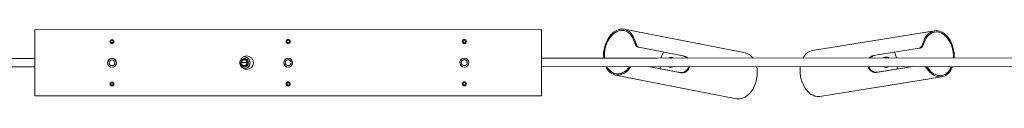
# Model space of a CAD drawing. Header units: millimetres. Extents: x -1604 to 1237, y -736 to 620.
# Tile 6 of 7: x -893 to 270, y 484 to 566. Entities that reach past the tile are written whole.
import ezdxf

# ---------------------------------------------------------------- set-up
doc = ezdxf.new("R2010")
doc.units = ezdxf.units.MM

msp = doc.modelspace()

# ---------------------------------------------------------------- linework, layer by layer
at = {"color": 7, "linetype": 'Continuous', "lineweight": 15}
for p, q in [((-277, 565.5), (-875, 565.3)), ((-875, 565.3), (-277, 565.5)), ((-875, 565.3), (-277, 565.5)), ((-875, 565.3), (-277, 565.5)), ((-875, 565.3), (-875, 565.3)), ((-875, 487.3), (-875, 565.3)), ((-277, 565.5), (-277, 565.5)), ((-277, 565.5), (-277, 487.5)), ((-36, 537.9), (-179.1, 565.9)), ((187.2, 564.1), (43.2, 541)), ((-167.2, 550.8), (-166, 550.5)), ((173.6, 549.3), (174.8, 549.5)), ((-161.7, 544.6), (-162.8, 544.8)), ((-161.7, 544.6), (-108, 534.1)), ((115.1, 534.8), (169.1, 543.5)), ((169.1, 543.5), (170.2, 543.6)), ((-875, 531.4), (-1519.7, 531.4)), ((-875, 531.4), (-1265.7, 531.4)), ((-631.2, 530.2), (-632.1, 529.1)), ((-631.3, 530.2), (-631.3, 530.2)), ((-624.7, 530.2), (-631.3, 530.2)), ((-624.9, 530.2), (-630.8, 530.2)), ((-624.8, 526.5), (-624.8, 526.5)), ((-624.7, 530.2), (-624.7, 530.2)), ((-623, 526.4), (-623, 526.4)), ((-621, 526.4), (-621, 526.4)), ((367.7, 532.2), (-277, 531.6)), ((113.7, 532), (-277, 531.7)), ((-140.3, 531.8), (-277, 531.7)), ((-1519.7, 521.4), (-875, 521.4)), ((-1011.7, 521.3), (-875, 521.4)), ((-630.4, 522.6), (-630.6, 522.8)), ((-630.4, 522.6), (-625.2, 522.6)), ((-625.2, 522.6), (-624.8, 522.6)), ((-624.5, 522.9), (-624.5, 522.9)), ((-624.5, 522.9), (-624.5, 522.9)), ((-277, 521.6), (367.7, 522.2)), ((-189.6, 511.9), (-46.5, 483.9)), ((-173, 521.3), (-172.6, 521.8)), ((-171.8, 521.1), (-173, 521.3)), ((-171.2, 521.8), (-171.8, 521.1)), ((-111.8, 514.5), (-149, 521.7)), ((-149, 521.7), (-112.9, 514.7)), ((-121.7, 521.4), (-120.9, 521.8)), ((-112.9, 514.7), (-111.8, 514.5)), ((161.5, 522), (118.3, 515)), ((118.3, 515), (119.4, 515.2)), ((119.4, 515.2), (161.5, 522)), ((179.6, 519.8), (178.4, 519.6)), ((51.9, 486.7), (195.9, 509.8)), ((-277, 487.5), (-875, 487.3)), ((-277, 487.5), (-277, 487.5))]:
    msp.add_line(p, q, dxfattribs=at)
at = {"color": 8, "linetype": 'Continuous', "lineweight": 15}
for p, q in [((-633.1, 526.5), (-632.9, 526.5)), ((-624.8, 526.5), (-631.4, 526.5)), ((-140.3, 531.8), (-140.1, 531.8)), ((113.7, 532), (113.9, 531.9))]:
    msp.add_line(p, q, dxfattribs=at)
at = {"color": 7, "linetype": 'Continuous', "lineweight": 15, "flags": 128}
for points in [[(-166, 550.5), (-166.8, 553.3), (-167.8, 555.8), (-169, 558.1), (-170.4, 560.2), (-171.9, 562), (-173.7, 563.5), (-175.6, 564.6), (-177.6, 565.5), (-179.7, 566), (-181.8, 566.1), (-184, 565.9), (-186.2, 565.3), (-188.3, 564.4), (-190.5, 563.2), (-192.5, 561.6), (-194.4, 559.8), (-196.2, 557.7), (-197.9, 555.3), (-199.3, 552.7), (-200.6, 550), (-201.7, 547.1), (-202.5, 544.1), (-203.1, 541), (-203.5, 537.9), (-203.6, 534.8), (-203.4, 531.8), (-203.4, 531.7)], [(-167.2, 550.8), (-168, 553.4), (-169.1, 555.8), (-170.3, 557.9), (-171.8, 559.8), (-173.4, 561.4), (-175.2, 562.7), (-177.1, 563.7), (-179.1, 564.3), (-181.2, 564.6), (-183.3, 564.5), (-185.4, 564.1), (-187.5, 563.3), (-189.6, 562.2), (-191.6, 560.8), (-193.5, 559), (-195.3, 557), (-196.9, 554.7), (-198.4, 552.2), (-199.6, 549.6), (-200.7, 546.7), (-201.5, 543.8), (-202.1, 540.8), (-202.4, 537.8), (-202.5, 534.8), (-202.4, 531.8), (-202.4, 531.7)], [(210.6, 532), (210.6, 532.3), (210.6, 535.4), (210.4, 538.5), (209.9, 541.6), (209.1, 544.6), (208.2, 547.5), (207, 550.3), (205.6, 553), (204, 555.4), (202.3, 557.6), (200.4, 559.5), (198.5, 561.1), (196.4, 562.4), (194.3, 563.4), (192.1, 564), (189.9, 564.3), (187.8, 564.2), (185.7, 563.8), (183.6, 563), (181.7, 561.9), (179.9, 560.5), (178.3, 558.8), (176.8, 556.7), (175.5, 554.5), (174.5, 552), (173.6, 549.3)], [(209.6, 532), (209.6, 532.3), (209.6, 535.3), (209.3, 538.3), (208.9, 541.4), (208.1, 544.3), (207.2, 547.2), (206, 549.9), (204.6, 552.4), (203.1, 554.7), (201.4, 556.8), (199.5, 558.6), (197.6, 560.1), (195.5, 561.3), (193.5, 562.2), (191.3, 562.7), (189.2, 562.8), (187.1, 562.6), (185.1, 562.1), (183.2, 561.1), (181.4, 559.9), (179.7, 558.4), (178.2, 556.5), (176.9, 554.4), (175.7, 552), (174.8, 549.5)], [(-162.8, 544.8), (-163.9, 545.3), (-164.9, 546.2), (-165.9, 547.4), (-166.6, 549), (-167.2, 550.8)], [(-166, 550.5), (-165.4, 548.6), (-164.4, 546.7), (-163.3, 545.4), (-162.1, 544.7), (-161.7, 544.6)], [(169.1, 543.5), (170.2, 543.9), (171.3, 544.8), (172.2, 546), (173, 547.6), (173.6, 549.3)], [(174.8, 549.5), (174.4, 548.3), (173.9, 547.2), (173, 545.6), (171.8, 544.4), (170.6, 543.8), (170.2, 543.6)], [(43.2, 541), (41.6, 540.6), (39.6, 539.8), (37.7, 538.7), (35.9, 537.3), (34.2, 535.5), (32.8, 533.5), (31.8, 531.9)], [(-631.2, 530.2), (-631.2, 530.2), (-631.3, 530.2), (-631.3, 530.2)], [(-631.2, 530.2), (-630.9, 530.2), (-630.6, 530.2), (-630.4, 530.2)], [(-631.2, 530.2), (-630.9, 530.2), (-630.6, 530.2), (-630.4, 530.2)], [(-630.4, 530.2), (-630.7, 530.2), (-630.9, 530.2), (-631.2, 530.2)], [(-631.2, 530.2), (-630.9, 530.2), (-630.6, 530.2), (-630.4, 530.2)], [(-630.4, 530.2), (-630.7, 530.2), (-630.9, 530.2), (-631.2, 530.2)], [(-631.2, 530.2), (-630.9, 530.2), (-630.6, 530.2), (-630.4, 530.2)], [(-630.4, 530.2), (-630.7, 530.2), (-630.9, 530.2), (-631.2, 530.2)], [(-631.2, 530.2), (-630.9, 530.2), (-630.6, 530.2), (-630.4, 530.2)], [(-630.4, 530.2), (-630.7, 530.2), (-630.9, 530.2), (-631.2, 530.2)], [(-631.2, 530.2), (-630.9, 530.2), (-630.6, 530.2), (-630.4, 530.2)], [(-630.4, 530.2), (-630.7, 530.2), (-630.9, 530.2), (-631.2, 530.2)], [(-631.2, 530.2), (-630.9, 530.2), (-630.6, 530.2), (-630.4, 530.2)], [(-630.4, 530.2), (-630.7, 530.2), (-630.9, 530.2), (-631.2, 530.2)], [(-630.8, 530.2), (-630.7, 530.2), (-630.5, 530.2), (-630.4, 530.2)], [(-624.8, 530.2), (-625.1, 530.2), (-625.4, 530.2), (-625.6, 530.2)], [(-625.6, 530.2), (-625.3, 530.2), (-625.1, 530.2), (-624.8, 530.2)], [(-624.8, 530.2), (-625.1, 530.2), (-625.4, 530.2), (-625.6, 530.2)], [(-625.6, 530.2), (-625.3, 530.2), (-625.1, 530.2), (-624.8, 530.2)], [(-624.8, 530.2), (-625.1, 530.2), (-625.4, 530.2), (-625.6, 530.2)], [(-625.6, 530.2), (-625.3, 530.2), (-625.1, 530.2), (-624.8, 530.2)], [(-624.8, 530.2), (-625.1, 530.2), (-625.4, 530.2), (-625.6, 530.2)], [(-625.6, 530.2), (-625.3, 530.2), (-625.1, 530.2), (-624.8, 530.2)], [(-624.8, 530.2), (-625.1, 530.2), (-625.4, 530.2), (-625.6, 530.2)], [(-625.6, 530.2), (-625.3, 530.2), (-625.1, 530.2), (-624.8, 530.2)], [(-624.8, 530.2), (-625.1, 530.2), (-625.4, 530.2), (-625.6, 530.2)], [(-625.6, 530.2), (-625.3, 530.2), (-625.1, 530.2), (-624.8, 530.2)], [(-624.8, 530.2), (-625.1, 530.2), (-625.4, 530.2), (-625.6, 530.2)], [(-624.9, 530.2), (-625.3, 530.2), (-625.6, 530.2)], [(-623.5, 528.4), (-624.4, 529.7), (-624.9, 530.2)], [(-624.7, 530.2), (-624.8, 530.2), (-624.8, 530.2), (-624.8, 530.2)], [(-631.2, 522.6), (-630.9, 522.6), (-630.6, 522.6), (-630.4, 522.6)], [(-200.9, 521.7), (-200.5, 520.9), (-199.2, 518.7), (-197.7, 516.8), (-196, 515.1), (-194.2, 513.7), (-192.3, 512.7), (-190.3, 512), (-188.1, 511.7), (-186, 511.7), (-183.8, 512.1), (-181.6, 512.8), (-179.5, 513.8), (-177.4, 515.2), (-175.4, 516.9), (-173.5, 518.9), (-171.8, 521.1)], [(-199.5, 521.7), (-199.3, 521.4), (-198, 519.3), (-196.5, 517.5), (-194.9, 515.9), (-193.1, 514.7), (-191.1, 513.8), (-189.1, 513.3), (-187, 513.1), (-184.9, 513.3), (-182.8, 513.8), (-180.7, 514.7), (-178.6, 515.9), (-176.6, 517.4), (-174.7, 519.2), (-173, 521.3)], [(-136.7, 521.8), (-136.6, 520.5), (-136.6, 519.3)], [(108.6, 522), (108.6, 522), (109.2, 520.5), (110, 519.1), (111.1, 517.9), (112.2, 516.9), (113.6, 516), (114.9, 515.4), (116.4, 515), (118.3, 515)], [(143.1, 519), (143.3, 520.3), (143.4, 522)], [(178.4, 519.6), (177.2, 521.3), (176.3, 522)], [(177.7, 522), (178.4, 521.3), (179.6, 519.8)], [(178.4, 519.6), (180.1, 517.4), (181.9, 515.3), (183.8, 513.6), (185.8, 512.1), (187.9, 511), (190.1, 510.2), (192.3, 509.8), (194.4, 509.7), (196.6, 510), (198.6, 510.6), (200.6, 511.5), (202.4, 512.8), (204.2, 514.4), (205.7, 516.3), (207.1, 518.5), (208.2, 520.9), (208.7, 522)], [(179.6, 519.8), (181.3, 517.7), (183.1, 515.8), (185, 514.2), (187, 513), (189.1, 512), (191.2, 511.4), (193.4, 511.2), (195.4, 511.3), (197.5, 511.8), (199.4, 512.6), (201.3, 513.7), (203, 515.2), (204.6, 517), (205.9, 519), (207.1, 521.3), (207.4, 522)], [(-46.5, 483.9), (-44.9, 483.7), (-42.8, 483.7), (-40.6, 484.1), (-38.4, 484.8), (-36.2, 485.9), (-34.2, 487.3), (-32.2, 489), (-30.3, 491), (-28.6, 493.2), (-27, 495.7), (-25.6, 498.4), (-24.5, 501.2), (-23.5, 504.2), (-22.8, 507.2)], [(29, 510.8), (29.6, 507.7), (30.5, 504.7), (31.6, 501.9), (32.8, 499.1), (34.3, 496.6), (36, 494.3), (37.8, 492.3), (39.7, 490.5), (41.7, 489), (43.9, 487.9), (46, 487.1), (48.2, 486.6), (50.4, 486.5), (51.9, 486.7)]]:
    msp.add_lwpolyline(points, dxfattribs=at)
at = {"color": 8, "linetype": 'Continuous', "lineweight": 15, "flags": 128}
msp.add_lwpolyline([(-624.8, 526.5), (-624.7, 526.5), (-624.5, 526.5)], dxfattribs=at)
at = {"color": 7, "linetype": 'Continuous', "lineweight": 15}
for centre, radius in [((-784, 551.3), 2.5), ((-784, 551.3), 1.5), ((-576, 551.4), 2.5), ((-576, 551.4), 1.5), ((-368, 551.5), 2.5), ((-368, 551.5), 1.5), ((-784, 526.3), 5.25), ((-784, 526.3), 5.25), ((-784, 526.3), 3.5), ((-625, 526.4), 8), ((-628, 526.4), 3.5), ((-576, 526.4), 5.25), ((-576, 526.4), 5.25), ((-576, 526.4), 3.5), ((-368, 526.5), 5.25), ((-368, 526.5), 5.25), ((-368, 526.5), 3.5), ((-784, 501.3), 2.5), ((-784, 501.3), 1.5), ((-576, 501.4), 2.5), ((-576, 501.4), 1.5), ((-368, 501.5), 2.5), ((-368, 501.5), 1.5)]:
    msp.add_circle(centre, radius, dxfattribs=at)
for centre, radius, start, end in [((-784, 551.3), 2.5, 180, 360), ((-784, 551.3), 1.5, 180, 270.0232), ((-784, 551.3), 1.5, 270.0231, 360), ((-576, 551.4), 2.5, 180, 360), ((-576, 551.4), 1.5, 180, 270.0232), ((-576, 551.4), 1.5, 270.0231, 360), ((-368, 551.5), 2.5, 180, 360), ((-368, 551.5), 1.5, 180, 270.0232), ((-368, 551.5), 1.5, 270.0231, 360), ((-100.5, 522.7), 36.2, 153.229, 165.4251), ((-39.3, 523.2), 15, 34.9711, 77.2773), ((117.7, 527.5), 7.65, 101.3399, 144.0261), ((107.2, 523.6), 36.1, 13.3883, 24.855), ((-784, 526.4), 3.5, 180, 270.0232), ((-784, 526.4), 3.5, 270.0231, 360), ((-628, 526.4), 4.96, 130.243, 229.8501), ((-628, 526.4), 5, 130.8408, 229.2523), ((-625, 526.4), 8, 180, 360), ((-628, 526.5), 4.59, 127.7802, 235.4108), ((-628, 526.5), 3.5, 180.0466, 0.0465), ((-628, 526.4), 5, 49.3489, 130.7443), ((-628, 526.4), 7, 261.3731, 41.7951), ((-628, 526.4), 7, 0, 97.6734), ((-628, 526.4), 7, 41.7952, 97.7563), ((-627.9, 526.6), 4.83, 304.5281, 21.7344), ((-628, 526.4), 4.96, 310.2396, 23.6018), ((-628, 526.4), 5, 315.045, 49.2556), ((-576, 526.4), 3.5, 180, 270.0232), ((-576, 526.4), 3.5, 270.0231, 360), ((-368, 526.5), 3.5, 180, 270.0232), ((-368, 526.5), 3.5, 270.0231, 360), ((-124, 527), 6, 53.0291, 124.2631), ((-124, 526.9), 6, 53.408, 123.9465), ((-110.9, 526.8), 7.72, 40.02, 76.3692), ((-109.6, 527), 7.27, 40.8966, 76.9484), ((116.5, 527.4), 7.48, 101.0698, 142.9184), ((130, 527.1), 6, 53.6374, 124.7848), ((130, 527.1), 6, 54.0218, 123.8118), ((-628, 526.4), 5, 229.254, 310.8392), ((-628, 526.4), 5, 229.0963, 310.5819), ((-628, 526.4), 5, 310.8377, 315.0452), ((-124, 526.9), 6, 239.0581, 292.5581), ((-112.1, 524.2), 9.56, 264.9604, 345.529), ((-111.1, 524), 9.54, 265.2282, 346.9295), ((-59.3, 514.7), 37.3, 348.476, 11.1268), ((67, 517.1), 38.5, 172.7599, 189.3629), ((118.9, 524.9), 9.73, 197.6236, 272.5053), ((130, 527.1), 6, 240.0642, 300.9645), ((-784, 501.3), 2.5, 180, 360), ((-784, 501.3), 1.5, 180, 270.0232), ((-784, 501.3), 1.5, 270.0231, 360), ((-576, 501.4), 2.5, 180, 360), ((-576, 501.4), 1.5, 180, 270.0232), ((-576, 501.4), 1.5, 270.0231, 360), ((-368, 501.5), 2.5, 180, 360), ((-368, 501.5), 1.5, 180, 270.0232), ((-368, 501.5), 1.5, 270.0231, 360)]:
    msp.add_arc(centre, radius, start, end, dxfattribs=at)
at = {"color": 8, "linetype": 'Continuous', "lineweight": 15}
for centre in [(-124, 526.9), (130, 527)]:
    msp.add_arc(centre, 5, 81.1142, 98.9781, dxfattribs=at)

doc.saveas('drawing.dxf')
